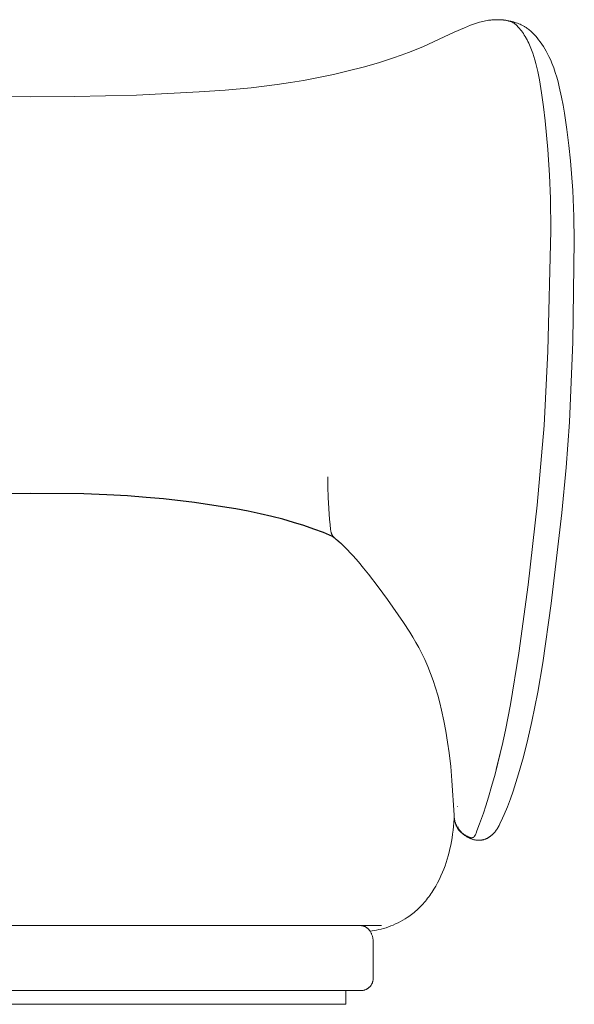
# Model space of a CAD drawing. Header units: millimetres. Extents: x 4566 to 6702, y -5050 to -3071.
# Tile 4 of 4: x 6257 to 6702, y -3861 to -3071. Entities that reach past the tile are written whole.
import ezdxf

# ---------------------------------------------------------------- set-up
doc = ezdxf.new("R2010")
doc.units = ezdxf.units.MM
doc.header["$MEASUREMENT"] = 0
doc.layers.add('Default', color=7, linetype='Continuous', lineweight=18, true_color=0x000000)
doc.layers.add('Make2D$visible$Curves', color=7, linetype='Continuous', true_color=0x000000)

msp = doc.modelspace()

# ---------------------------------------------------------------- linework, layer by layer
at = {"layer": 'Default'}
for p, q in [((6627.13, -3072.71), (6625.92, -3073.04)), ((6628.34, -3072.4), (6627.13, -3072.71)), ((6629.55, -3072.11), (6628.34, -3072.4)), ((6630.76, -3071.86), (6629.55, -3072.11)), ((6631.96, -3071.64), (6630.76, -3071.86)), ((6633.17, -3071.45), (6631.96, -3071.64)), ((6634.02, -3071.34), (6633.17, -3071.45)), ((6634.86, -3071.24), (6634.02, -3071.34)), ((6635.71, -3071.16), (6634.86, -3071.24)), ((6636.55, -3071.09), (6635.71, -3071.16)), ((6637.4, -3071.05), (6636.55, -3071.09)), ((6638.24, -3071.01), (6637.4, -3071.05)), ((6639.08, -3070.99), (6638.24, -3071.01)), ((6639.92, -3070.99), (6639.08, -3070.99)), ((6641.61, -3071.03), (6639.92, -3070.99)), ((6643.29, -3071.13), (6641.61, -3071.03)), ((6642.66, -3071.06), (6642.22, -3071.06)), ((6643.44, -3071.09), (6642.66, -3071.06)), ((6644.97, -3071.28), (6643.29, -3071.13)), ((6644.22, -3071.13), (6643.44, -3071.09)), ((6645.05, -3071.21), (6644.22, -3071.13)), ((6646.65, -3071.49), (6644.97, -3071.28)), ((6645.87, -3071.31), (6645.05, -3071.21)), ((6646.45, -3071.39), (6645.87, -3071.31)), ((6647.02, -3071.49), (6646.45, -3071.39)), ((6647.74, -3071.65), (6646.65, -3071.49)), ((6647.53, -3071.58), (6647.02, -3071.49)), ((6648.04, -3071.69), (6647.53, -3071.58)), ((6648.83, -3071.84), (6647.74, -3071.65)), ((6648.54, -3071.8), (6648.04, -3071.69)), ((6649.04, -3071.93), (6648.54, -3071.8)), ((6649.92, -3072.05), (6648.83, -3071.84)), ((6649.49, -3072.05), (6649.04, -3071.93)), ((6649.93, -3072.18), (6649.49, -3072.05)), ((6651, -3072.28), (6649.92, -3072.05)), ((6650.37, -3072.32), (6649.93, -3072.18)), ((6650.81, -3072.47), (6650.37, -3072.32)), ((6651.19, -3072.62), (6650.81, -3072.47)), ((6652.08, -3072.54), (6651, -3072.28)), ((6651.57, -3072.77), (6651.19, -3072.62)), ((6651.94, -3072.93), (6651.57, -3072.77)), ((6652.3, -3073.11), (6651.94, -3072.93)), ((6653.15, -3072.83), (6652.08, -3072.54)), ((6654.21, -3073.14), (6653.15, -3072.83)), ((6613.86, -3077.41), (6605.5, -3081.07)), ((6618.66, -3075.48), (6613.86, -3077.41)), ((6621.08, -3074.6), (6618.66, -3075.48)), ((6623.5, -3073.78), (6621.08, -3074.6)), ((6625.92, -3073.04), (6623.5, -3073.78)), ((6652.62, -3073.27), (6652.3, -3073.11)), ((6652.93, -3073.44), (6652.62, -3073.27)), ((6653.23, -3073.61), (6652.93, -3073.44)), ((6653.53, -3073.8), (6653.23, -3073.61)), ((6653.8, -3073.98), (6653.53, -3073.8)), ((6654.02, -3074.14), (6653.8, -3073.98)), ((6654.25, -3074.31), (6654.02, -3074.14)), ((6655.27, -3073.48), (6654.21, -3073.14)), ((6654.48, -3074.49), (6654.25, -3074.31)), ((6654.75, -3074.71), (6654.48, -3074.49)), ((6655.01, -3074.94), (6654.75, -3074.71)), ((6655.27, -3075.18), (6655.01, -3074.94)), ((6656.31, -3073.85), (6655.27, -3073.48)), ((6655.53, -3075.41), (6655.27, -3075.18)), ((6655.84, -3075.71), (6655.53, -3075.41)), ((6656.14, -3076.02), (6655.84, -3075.71)), ((6656.73, -3076.64), (6656.14, -3076.02)), ((6657.35, -3074.25), (6656.31, -3073.85)), ((6657.4, -3077.39), (6656.73, -3076.64)), ((6658.37, -3074.68), (6657.35, -3074.25)), ((6658.05, -3078.16), (6657.4, -3077.39)), ((6658.75, -3079.03), (6658.05, -3078.16)), ((6659.38, -3075.14), (6658.37, -3074.68)), ((6659.44, -3079.92), (6658.75, -3079.03)), ((6660.37, -3075.63), (6659.38, -3075.14)), ((6660.25, -3081.02), (6659.44, -3079.92)), ((6661.35, -3076.16), (6660.37, -3075.63)), ((6661.83, -3076.44), (6661.35, -3076.16)), ((6662.3, -3076.72), (6661.83, -3076.44)), ((6662.78, -3077.01), (6662.3, -3076.72)), ((6663.24, -3077.32), (6662.78, -3077.01)), ((6663.95, -3077.8), (6663.24, -3077.32)), ((6664.65, -3078.3), (6663.95, -3077.8)), ((6665.33, -3078.82), (6664.65, -3078.3)), ((6666.01, -3079.36), (6665.33, -3078.82)), ((6666.67, -3079.91), (6666.01, -3079.36)), ((6667.32, -3080.49), (6666.67, -3079.91)), ((6667.97, -3081.08), (6667.32, -3080.49)), ((6605.5, -3081.07), (6580.82, -3092.47)), ((6661.03, -3082.13), (6660.25, -3081.02)), ((6661.82, -3083.31), (6661.03, -3082.13)), ((6662.59, -3084.52), (6661.82, -3083.31)), ((6663.33, -3085.75), (6662.59, -3084.52)), ((6663.69, -3086.39), (6663.33, -3085.75)), ((6664.05, -3087.03), (6663.69, -3086.39)), ((6664.74, -3088.4), (6664.05, -3087.03)), ((6665.41, -3089.8), (6664.74, -3088.4)), ((6668.6, -3081.69), (6667.97, -3081.08)), ((6669.22, -3082.31), (6668.6, -3081.69)), ((6669.83, -3082.94), (6669.22, -3082.31)), ((6671.03, -3084.26), (6669.83, -3082.94)), ((6672.19, -3085.62), (6671.03, -3084.26)), ((6673.32, -3087.02), (6672.19, -3085.62)), ((6674.63, -3088.77), (6673.32, -3087.02)), ((6675.91, -3090.57), (6674.63, -3088.77)), ((6574.85, -3094.99), (6568.86, -3097.35)), ((6580.82, -3092.47), (6574.85, -3094.99)), ((6666.04, -3091.21), (6665.41, -3089.8)), ((6666.63, -3092.63), (6666.04, -3091.21)), ((6667.59, -3095.09), (6666.63, -3092.63)), ((6668.53, -3097.75), (6667.59, -3095.09)), ((6677.13, -3092.43), (6675.91, -3090.57)), ((6678.31, -3094.34), (6677.13, -3092.43)), ((6679.44, -3096.3), (6678.31, -3094.34)), ((6680.53, -3098.32), (6679.44, -3096.3)), ((6556.8, -3101.68), (6544.62, -3105.54)), ((6562.85, -3099.58), (6556.8, -3101.68)), ((6568.86, -3097.35), (6562.85, -3099.58)), ((6669.39, -3100.43), (6668.53, -3097.75)), ((6670.24, -3103.33), (6669.39, -3100.43)), ((6671.04, -3106.26), (6670.24, -3103.33)), ((6681.57, -3100.39), (6680.53, -3098.32)), ((6682.56, -3102.51), (6681.57, -3100.39)), ((6683.31, -3104.23), (6682.56, -3102.51)), ((6684.03, -3105.97), (6683.31, -3104.23)), ((6520.46, -3112.11), (6508.53, -3114.91)), ((6532.29, -3109.05), (6520.46, -3112.11)), ((6544.62, -3105.54), (6532.29, -3109.05)), ((6671.81, -3109.39), (6671.04, -3106.26)), ((6672.53, -3112.55), (6671.81, -3109.39)), ((6684.72, -3107.75), (6684.03, -3105.97)), ((6685.39, -3109.56), (6684.72, -3107.75)), ((6686.64, -3113.25), (6685.39, -3109.56)), ((6484.58, -3119.71), (6473.98, -3121.46)), ((6496.56, -3117.45), (6484.58, -3119.71)), ((6508.53, -3114.91), (6496.56, -3117.45)), ((6673.9, -3119.3), (6672.53, -3112.55)), ((6675.68, -3129.71), (6673.9, -3119.3)), ((6687.81, -3117.05), (6686.64, -3113.25)), ((6688.89, -3120.94), (6687.81, -3117.05)), ((6421.56, -3127.46), (6400.85, -3128.95)), ((6442.41, -3125.53), (6421.56, -3127.46)), ((6463.42, -3123.01), (6442.41, -3125.53)), ((6473.98, -3121.46), (6463.42, -3123.01)), ((6689.9, -3124.91), (6688.89, -3120.94)), ((6691.72, -3133.04), (6689.9, -3124.91)), ((6230.34, -3132.65), (6265.47, -3132.81)), ((6300.61, -3132.65), (6265.47, -3132.81)), ((6350.54, -3131.49), (6300.61, -3132.65)), ((6400.85, -3128.95), (6350.54, -3131.49)), ((6677.29, -3140.96), (6675.68, -3129.71)), ((6692.97, -3139.46), (6691.72, -3133.04)), ((6678.64, -3152.18), (6677.29, -3140.96)), ((6694.11, -3145.96), (6692.97, -3139.46)), ((6696.07, -3159.01), (6694.11, -3145.96)), ((6680.76, -3175.25), (6678.64, -3152.18)), ((6697.65, -3171.88), (6696.07, -3159.01)), ((6682.08, -3195.86), (6680.76, -3175.25)), ((6698.91, -3184.24), (6697.65, -3171.88)), ((6700.74, -3207.96), (6698.91, -3184.24)), ((6682.79, -3214.43), (6682.08, -3195.86)), ((6683.01, -3240.1), (6682.79, -3214.43)), ((6701.67, -3229.01), (6700.74, -3207.96)), ((6701.96, -3248.46), (6701.67, -3229.01)), ((6680.76, -3336.9), (6683.01, -3240.1)), ((6700.82, -3329.39), (6701.96, -3248.46)), ((6697.99, -3393.85), (6700.82, -3329.39)), ((6677.62, -3396.49), (6680.76, -3336.9)), ((6672.21, -3460.45), (6677.62, -3396.49)), ((6695.35, -3430.35), (6697.99, -3393.85)), ((6691.97, -3466.78), (6695.35, -3430.35)), ((6504, -3437.63), (6504.07, -3445.66)), ((6504.07, -3445.66), (6504.3, -3454.23)), ((6504.3, -3454.23), (6504.72, -3463.15)), ((6504.72, -3463.15), (6505.37, -3471.92)), ((6664.94, -3524.38), (6672.21, -3460.45)), ((6683.43, -3539.44), (6691.97, -3466.78)), ((6505.37, -3471.92), (6505.79, -3476.07)), ((6505.79, -3476.07), (6506.29, -3480)), ((6506.29, -3480), (6506.46, -3481.09)), ((6506.46, -3481.09), (6506.55, -3481.63)), ((6506.55, -3481.63), (6506.67, -3482.15)), ((6506.67, -3482.15), (6506.73, -3482.41)), ((6506.73, -3482.41), (6506.79, -3482.67)), ((6506.79, -3482.67), (6506.87, -3482.92)), ((6506.87, -3482.92), (6506.95, -3483.16)), ((6506.95, -3483.16), (6507.03, -3483.41)), ((6507.03, -3483.41), (6507.13, -3483.65)), ((6507.13, -3483.65), (6507.17, -3483.76)), ((6507.17, -3483.76), (6507.23, -3483.88)), ((6507.23, -3483.88), (6507.28, -3484)), ((6507.28, -3484), (6507.34, -3484.11)), ((6507.34, -3484.11), (6507.42, -3484.27)), ((6507.42, -3484.27), (6507.5, -3484.42)), ((6507.5, -3484.42), (6507.59, -3484.57)), ((6507.59, -3484.57), (6507.68, -3484.72)), ((6507.68, -3484.72), (6507.78, -3484.87)), ((6507.78, -3484.87), (6507.88, -3485.02)), ((6510.01, -3487.27), (6507.85, -3485.57)), ((6507.88, -3485.02), (6507.98, -3485.16)), ((6507.98, -3485.16), (6508.09, -3485.31)), ((6508.09, -3485.31), (6508.2, -3485.45)), ((6508.2, -3485.45), (6508.31, -3485.59)), ((6508.31, -3485.59), (6508.55, -3485.86)), ((6508.55, -3485.86), (6508.79, -3486.13)), ((6508.79, -3486.13), (6509.04, -3486.39)), ((6509.04, -3486.39), (6509.3, -3486.65)), ((6509.3, -3486.65), (6509.57, -3486.91)), ((6509.57, -3486.91), (6510.12, -3487.41)), ((6512.56, -3489.4), (6510.01, -3487.27)), ((6510.12, -3487.41), (6514.22, -3491.06)), ((6515.03, -3491.62), (6512.56, -3489.4)), ((6517.44, -3493.9), (6515.03, -3491.62)), ((6519.79, -3496.25), (6517.44, -3493.9)), ((6522.08, -3498.64), (6519.79, -3496.25)), ((6524.33, -3501.09), (6522.08, -3498.64)), ((6528.72, -3506.08), (6524.33, -3501.09)), ((6532.81, -3510.95), (6528.72, -3506.08)), ((6536.82, -3515.9), (6532.81, -3510.95)), ((6544.58, -3525.97), (6536.82, -3515.9)), ((6552.08, -3536.23), (6544.58, -3525.97)), ((6657.5, -3579.27), (6664.94, -3524.38)), ((6564.74, -3554.51), (6552.08, -3536.23)), ((6676.61, -3586.93), (6683.43, -3539.44)), ((6569.91, -3562.49), (6564.74, -3554.51)), ((6572.4, -3566.53), (6569.91, -3562.49)), ((6574.79, -3570.62), (6572.4, -3566.53)), ((6577.08, -3574.77), (6574.79, -3570.62)), ((6579.25, -3578.98), (6577.08, -3574.77)), ((6580.57, -3581.69), (6579.25, -3578.98)), ((6581.83, -3584.43), (6580.57, -3581.69)), ((6584.22, -3589.98), (6581.83, -3584.43)), ((6650.69, -3620.51), (6657.5, -3579.27)), ((6586.43, -3595.6), (6584.22, -3589.98)), ((6672.57, -3610.58), (6676.61, -3586.93)), ((6588.49, -3601.29), (6586.43, -3595.6)), ((6590.44, -3607.14), (6588.49, -3601.29)), ((6592.25, -3613.04), (6590.44, -3607.14)), ((6593.91, -3618.98), (6592.25, -3613.04)), ((6667.89, -3634.14), (6672.57, -3610.58)), ((6595.41, -3624.96), (6593.91, -3618.98)), ((6597.28, -3633.43), (6595.41, -3624.96)), ((6646.68, -3640.9), (6650.69, -3620.51)), ((6598.87, -3641.95), (6597.28, -3633.43)), ((6643.94, -3653.43), (6646.68, -3640.9)), ((6664.72, -3648.26), (6667.89, -3634.14)), ((6600.24, -3650.52), (6598.87, -3641.95)), ((6661.2, -3662.28), (6664.72, -3648.26)), ((6601.42, -3659.11), (6600.24, -3650.52)), ((6644.51, -3650.91), (6638.29, -3676.28)), ((6639.3, -3672.37), (6643.94, -3653.43)), ((6602.71, -3670.29), (6601.42, -3659.11)), ((6657.26, -3676.18), (6661.2, -3662.28)), ((6603.74, -3681.49), (6602.71, -3670.29)), ((6638.29, -3676.28), (6635.57, -3686.3)), ((6655.12, -3683.06), (6657.26, -3676.18)), ((6605.37, -3709.21), (6603.74, -3681.49)), ((6635.57, -3686.3), (6633.11, -3694.78)), ((6652.86, -3689.89), (6655.12, -3683.06)), ((6633.11, -3694.78), (6630.91, -3701.85)), ((6648.23, -3702.44), (6650.62, -3696.19)), ((6650.62, -3696.19), (6652.86, -3689.89)), ((6607.99, -3702.25), (6608.11, -3702.27)), ((6630.91, -3701.85), (6628.97, -3707.68)), ((6645.65, -3708.64), (6648.23, -3702.44)), ((6605.44, -3711.98), (6605.23, -3715.14)), ((6605.44, -3710.08), (6605.37, -3709.21)), ((6605.43, -3712.09), (6605.55, -3712.58)), ((6605.6, -3708.79), (6605.44, -3711.98)), ((6605.53, -3710.95), (6605.44, -3710.08)), ((6605.64, -3711.82), (6605.53, -3710.95)), ((6605.55, -3712.58), (6605.68, -3713.06)), ((6605.77, -3712.68), (6605.64, -3711.82)), ((6605.93, -3713.54), (6605.77, -3712.68)), ((6628.97, -3707.68), (6625.88, -3716.28)), ((6642.19, -3716.14), (6644.28, -3711.72)), ((6644.28, -3711.72), (6645.65, -3708.64)), ((6604.96, -3718.26), (6604.63, -3721.34)), ((6605.23, -3715.14), (6604.96, -3718.26)), ((6605.68, -3713.06), (6605.81, -3713.54)), ((6605.81, -3713.54), (6605.96, -3714.02)), ((6606.02, -3713.96), (6605.93, -3713.54)), ((6605.96, -3714.02), (6606.11, -3714.5)), ((6606.12, -3714.38), (6606.02, -3713.96)), ((6606.11, -3714.5), (6606.28, -3714.98)), ((6606.22, -3714.8), (6606.12, -3714.38)), ((6606.33, -3715.22), (6606.22, -3714.8)), ((6606.28, -3714.98), (6606.46, -3715.45)), ((6606.46, -3715.64), (6606.33, -3715.22)), ((6606.46, -3715.45), (6606.64, -3715.92)), ((6606.59, -3716.05), (6606.46, -3715.64)), ((6606.72, -3716.47), (6606.59, -3716.05)), ((6606.64, -3715.92), (6606.84, -3716.38)), ((6606.87, -3716.87), (6606.72, -3716.47)), ((6606.84, -3716.38), (6607.04, -3716.84)), ((6607.03, -3717.28), (6606.87, -3716.87)), ((6607.2, -3717.68), (6607.03, -3717.28)), ((6607.04, -3716.84), (6607.26, -3717.3)), ((6607.37, -3718.07), (6607.2, -3717.68)), ((6607.26, -3717.3), (6607.49, -3717.75)), ((6607.56, -3718.46), (6607.37, -3718.07)), ((6607.49, -3717.75), (6607.72, -3718.19)), ((6607.76, -3718.85), (6607.56, -3718.46)), ((6607.72, -3718.19), (6607.97, -3718.63)), ((6607.97, -3719.23), (6607.76, -3718.85)), ((6607.97, -3718.63), (6608.22, -3719.07)), ((6608.14, -3719.51), (6607.97, -3719.23)), ((6608.31, -3719.79), (6608.14, -3719.51)), ((6608.22, -3719.07), (6608.49, -3719.5)), ((6608.49, -3720.07), (6608.31, -3719.79)), ((6608.49, -3719.5), (6608.71, -3719.84)), ((6608.68, -3720.35), (6608.49, -3720.07)), ((6608.87, -3720.62), (6608.68, -3720.35)), ((6608.71, -3719.84), (6608.94, -3720.17)), ((6608.87, -3718.76), (6608.75, -3718.78)), ((6609.06, -3720.89), (6608.87, -3720.62)), ((6608.94, -3720.17), (6609.18, -3720.51)), ((6609.18, -3720.51), (6609.42, -3720.83)), ((6625.88, -3716.28), (6623.8, -3721.75)), ((6639.22, -3721.33), (6639.63, -3720.71)), ((6639.63, -3720.71), (6640.03, -3720.09)), ((6640.03, -3720.09), (6640.42, -3719.45)), ((6640.42, -3719.45), (6640.79, -3718.8)), ((6640.79, -3718.8), (6641.51, -3717.48)), ((6641.51, -3717.48), (6642.19, -3716.14)), ((6603.79, -3727.38), (6603.29, -3730.35)), ((6604.24, -3724.38), (6603.79, -3727.38)), ((6604.63, -3721.34), (6604.24, -3724.38)), ((6609.27, -3721.15), (6609.06, -3720.89)), ((6609.47, -3721.41), (6609.27, -3721.15)), ((6609.42, -3720.83), (6609.67, -3721.16)), ((6609.69, -3721.67), (6609.47, -3721.41)), ((6609.67, -3721.16), (6609.92, -3721.48)), ((6609.9, -3721.92), (6609.69, -3721.67)), ((6610.13, -3722.17), (6609.9, -3721.92)), ((6609.92, -3721.48), (6610.18, -3721.79)), ((6610.35, -3722.41), (6610.13, -3722.17)), ((6610.18, -3721.79), (6610.44, -3722.1)), ((6610.82, -3722.89), (6610.35, -3722.41)), ((6610.44, -3722.1), (6610.72, -3722.41)), ((6610.72, -3722.41), (6610.99, -3722.71)), ((6611.3, -3723.35), (6610.82, -3722.89)), ((6610.99, -3722.71), (6611.28, -3723.01)), ((6611.28, -3723.01), (6611.56, -3723.3)), ((6611.78, -3723.48), (6611.54, -3723.28)), ((6611.56, -3723.3), (6611.86, -3723.58)), ((6612.03, -3723.7), (6611.78, -3723.48)), ((6611.86, -3723.58), (6612.16, -3723.86)), ((6612.31, -3723.92), (6612.03, -3723.7)), ((6612.16, -3723.86), (6612.46, -3724.14)), ((6612.61, -3724.15), (6612.31, -3723.92)), ((6612.46, -3724.14), (6612.77, -3724.4)), ((6612.92, -3724.38), (6612.61, -3724.15)), ((6612.77, -3724.4), (6613.08, -3724.67)), ((6613.26, -3724.62), (6612.92, -3724.38)), ((6613.08, -3724.67), (6613.4, -3724.93)), ((6613.95, -3725.09), (6613.26, -3724.62)), ((6613.4, -3724.93), (6613.73, -3725.18)), ((6613.73, -3725.18), (6614.05, -3725.42)), ((6614.68, -3725.54), (6613.95, -3725.09)), ((6614.05, -3725.42), (6614.39, -3725.66)), ((6614.39, -3725.66), (6614.72, -3725.9)), ((6615.05, -3725.76), (6614.68, -3725.54)), ((6614.72, -3725.9), (6615.06, -3726.12)), ((6615.42, -3725.97), (6615.05, -3725.76)), ((6615.06, -3726.12), (6615.41, -3726.34)), ((6615.41, -3726.34), (6615.76, -3726.56)), ((6615.79, -3726.17), (6615.42, -3725.97)), ((6615.76, -3726.56), (6616.11, -3726.77)), ((6616.16, -3726.36), (6615.79, -3726.17)), ((6616.11, -3726.77), (6616.47, -3726.97)), ((6616.51, -3726.53), (6616.16, -3726.36)), ((6616.47, -3726.97), (6616.83, -3727.16)), ((6616.86, -3726.69), (6616.51, -3726.53)), ((6616.83, -3727.16), (6617.2, -3727.35)), ((6617.19, -3726.83), (6616.86, -3726.69)), ((6617.52, -3726.95), (6617.19, -3726.83)), ((6617.2, -3727.35), (6617.57, -3727.53)), ((6617.67, -3727.01), (6617.52, -3726.95)), ((6617.57, -3727.53), (6617.94, -3727.7)), ((6617.83, -3727.06), (6617.67, -3727.01)), ((6617.98, -3727.1), (6617.83, -3727.06)), ((6617.94, -3727.7), (6618.31, -3727.87)), ((6618.13, -3727.15), (6617.98, -3727.1)), ((6618.27, -3727.19), (6618.13, -3727.15)), ((6618.42, -3727.22), (6618.27, -3727.19)), ((6618.31, -3727.87), (6618.81, -3728.08)), ((6618.56, -3727.25), (6618.42, -3727.22)), ((6618.69, -3727.28), (6618.56, -3727.25)), ((6618.83, -3727.3), (6618.69, -3727.28)), ((6618.81, -3728.08), (6619.32, -3728.27)), ((6618.96, -3727.32), (6618.83, -3727.3)), ((6619.09, -3727.33), (6618.96, -3727.32)), ((6619.22, -3727.34), (6619.09, -3727.33)), ((6619.34, -3727.35), (6619.22, -3727.34)), ((6619.32, -3728.27), (6619.83, -3728.45)), ((6619.46, -3727.35), (6619.34, -3727.35)), ((6619.58, -3727.35), (6619.46, -3727.35)), ((6619.7, -3727.35), (6619.58, -3727.35)), ((6619.82, -3727.34), (6619.7, -3727.35)), ((6619.93, -3727.33), (6619.82, -3727.34)), ((6619.83, -3728.45), (6620.34, -3728.62)), ((6619.98, -3727.32), (6619.93, -3727.33)), ((6620.04, -3727.31), (6619.98, -3727.32)), ((6620.09, -3727.3), (6620.04, -3727.31)), ((6620.14, -3727.29), (6620.09, -3727.3)), ((6620.2, -3727.28), (6620.14, -3727.29)), ((6620.25, -3727.27), (6620.2, -3727.28)), ((6620.3, -3727.26), (6620.25, -3727.27)), ((6620.35, -3727.24), (6620.3, -3727.26)), ((6620.34, -3728.62), (6620.86, -3728.77)), ((6620.4, -3727.23), (6620.35, -3727.24)), ((6620.45, -3727.21), (6620.4, -3727.23)), ((6620.5, -3727.2), (6620.45, -3727.21)), ((6620.55, -3727.18), (6620.5, -3727.2)), ((6620.6, -3727.16), (6620.55, -3727.18)), ((6620.65, -3727.14), (6620.6, -3727.16)), ((6620.7, -3727.13), (6620.65, -3727.14)), ((6620.74, -3727.11), (6620.7, -3727.13)), ((6620.79, -3727.08), (6620.74, -3727.11)), ((6620.83, -3727.06), (6620.79, -3727.08)), ((6620.88, -3727.04), (6620.83, -3727.06)), ((6620.92, -3727.02), (6620.88, -3727.04)), ((6620.97, -3726.99), (6620.92, -3727.02)), ((6621.01, -3726.97), (6620.97, -3726.99)), ((6621.06, -3726.94), (6621.01, -3726.97)), ((6621.1, -3726.91), (6621.06, -3726.94)), ((6621.14, -3726.88), (6621.1, -3726.91)), ((6621.18, -3726.85), (6621.14, -3726.88)), ((6621.23, -3726.82), (6621.18, -3726.85)), ((6621.27, -3726.78), (6621.23, -3726.82)), ((6621.31, -3726.75), (6621.27, -3726.78)), ((6621.36, -3726.71), (6621.31, -3726.75)), ((6621.4, -3726.66), (6621.36, -3726.71)), ((6621.44, -3726.62), (6621.4, -3726.66)), ((6621.49, -3726.57), (6621.44, -3726.62)), ((6621.53, -3726.52), (6621.49, -3726.57)), ((6621.57, -3726.47), (6621.53, -3726.52)), ((6621.62, -3726.41), (6621.57, -3726.47)), ((6621.66, -3726.35), (6621.62, -3726.41)), ((6621.71, -3726.28), (6621.66, -3726.35)), ((6621.76, -3726.22), (6621.71, -3726.28)), ((6621.81, -3726.14), (6621.76, -3726.22)), ((6621.91, -3725.99), (6621.81, -3726.14)), ((6622.01, -3725.81), (6621.91, -3725.99)), ((6622.12, -3725.61), (6622.01, -3725.81)), ((6622.23, -3725.39), (6622.12, -3725.61)), ((6622.48, -3724.89), (6622.23, -3725.39)), ((6622.75, -3724.28), (6622.48, -3724.89)), ((6623.06, -3723.57), (6622.75, -3724.28)), ((6623.8, -3721.75), (6623.06, -3723.57)), ((6629.65, -3728.69), (6629.98, -3728.59)), ((6629.98, -3728.59), (6630.3, -3728.47)), ((6630.3, -3728.47), (6630.62, -3728.35)), ((6630.62, -3728.35), (6630.93, -3728.23)), ((6630.93, -3728.23), (6631.25, -3728.09)), ((6631.25, -3728.09), (6631.56, -3727.95)), ((6631.56, -3727.95), (6631.87, -3727.81)), ((6631.87, -3727.81), (6632.17, -3727.65)), ((6632.17, -3727.65), (6632.48, -3727.49)), ((6632.48, -3727.49), (6632.78, -3727.33)), ((6632.78, -3727.33), (6633.07, -3727.16)), ((6633.07, -3727.16), (6633.37, -3726.98)), ((6633.37, -3726.98), (6633.66, -3726.8)), ((6633.66, -3726.8), (6633.94, -3726.62)), ((6633.94, -3726.62), (6634.23, -3726.43)), ((6634.23, -3726.43), (6634.51, -3726.23)), ((6634.51, -3726.23), (6634.78, -3726.03)), ((6634.78, -3726.03), (6635.05, -3725.82)), ((6635.05, -3725.82), (6635.32, -3725.61)), ((6635.32, -3725.61), (6635.58, -3725.39)), ((6635.58, -3725.39), (6635.84, -3725.17)), ((6635.84, -3725.17), (6636.09, -3724.95)), ((6636.09, -3724.95), (6636.34, -3724.72)), ((6636.34, -3724.72), (6636.61, -3724.46)), ((6636.61, -3724.46), (6636.87, -3724.2)), ((6636.87, -3724.2), (6637.13, -3723.93)), ((6637.13, -3723.93), (6637.38, -3723.66)), ((6637.38, -3723.66), (6637.63, -3723.38)), ((6637.63, -3723.38), (6637.87, -3723.1)), ((6637.87, -3723.1), (6638.34, -3722.52)), ((6638.34, -3722.52), (6638.79, -3721.93)), ((6638.79, -3721.93), (6639.22, -3721.33)), ((6602.1, -3736.14), (6601.42, -3738.98)), ((6602.72, -3733.27), (6602.1, -3736.14)), ((6603.29, -3730.35), (6602.72, -3733.27)), ((6620.86, -3728.77), (6621.38, -3728.91)), ((6621.38, -3728.91), (6621.91, -3729.03)), ((6621.91, -3729.03), (6622.43, -3729.13)), ((6622.43, -3729.13), (6622.96, -3729.22)), ((6622.96, -3729.22), (6623.49, -3729.29)), ((6623.49, -3729.29), (6624.02, -3729.34)), ((6624.02, -3729.34), (6624.56, -3729.38)), ((6624.56, -3729.38), (6624.82, -3729.39)), ((6624.82, -3729.39), (6625.09, -3729.39)), ((6625.09, -3729.39), (6625.36, -3729.39)), ((6625.36, -3729.39), (6625.62, -3729.39)), ((6625.62, -3729.39), (6625.89, -3729.38)), ((6625.89, -3729.38), (6626.16, -3729.36)), ((6626.16, -3729.36), (6626.42, -3729.34)), ((6626.42, -3729.34), (6626.69, -3729.32)), ((6626.69, -3729.32), (6627.02, -3729.28)), ((6627.02, -3729.28), (6627.35, -3729.23)), ((6627.35, -3729.23), (6627.69, -3729.18)), ((6627.69, -3729.18), (6628.02, -3729.12)), ((6628.02, -3729.12), (6628.35, -3729.05)), ((6628.35, -3729.05), (6628.68, -3728.97)), ((6628.68, -3728.97), (6629, -3728.88)), ((6629, -3728.88), (6629.33, -3728.79)), ((6629.33, -3728.79), (6629.65, -3728.69)), ((6600.69, -3741.77), (6599.89, -3744.51)), ((6601.42, -3738.98), (6600.69, -3741.77)), ((6598.14, -3749.87), (6597.17, -3752.47)), ((6599.04, -3747.21), (6598.14, -3749.87)), ((6599.89, -3744.51), (6599.04, -3747.21)), ((6594.91, -3757.89), (6593.59, -3760.69)), ((6596.15, -3755.03), (6594.91, -3757.89)), ((6597.17, -3752.47), (6596.15, -3755.03)), ((6590.75, -3766.07), (6589.22, -3768.65)), ((6592.21, -3763.42), (6590.75, -3766.07)), ((6593.59, -3760.69), (6592.21, -3763.42)), ((6584.2, -3775.92), (6583.3, -3777.06)), ((6585.08, -3774.76), (6584.2, -3775.92)), ((6585.94, -3773.58), (6585.08, -3774.76)), ((6586.79, -3772.38), (6585.94, -3773.58)), ((6587.61, -3771.16), (6586.79, -3772.38)), ((6589.22, -3768.65), (6587.61, -3771.16)), ((6577.56, -3783.41), (6576.55, -3784.39)), ((6578.56, -3782.41), (6577.56, -3783.41)), ((6579.54, -3781.39), (6578.56, -3782.41)), ((6580.51, -3780.34), (6579.54, -3781.39)), ((6581.46, -3779.27), (6580.51, -3780.34)), ((6582.39, -3778.17), (6581.46, -3779.27)), ((6583.3, -3777.06), (6582.39, -3778.17)), ((6567.83, -3791.33), (6566.02, -3792.49)), ((6568.98, -3790.56), (6567.83, -3791.33)), ((6570.11, -3789.75), (6568.98, -3790.56)), ((6571.22, -3788.92), (6570.11, -3789.75)), ((6572.32, -3788.07), (6571.22, -3788.92)), ((6573.4, -3787.18), (6572.32, -3788.07)), ((6574.46, -3786.28), (6573.4, -3787.18)), ((6575.51, -3785.35), (6574.46, -3786.28)), ((6576.55, -3784.39), (6575.51, -3785.35)), ((6265.61, -3797.82), (5983.79, -3797.82)), ((6265.34, -3797.82), (6547.16, -3797.82)), ((6530.83, -3797.83), (6530.59, -3797.82)), ((6531.06, -3797.84), (6530.83, -3797.83)), ((6531.3, -3797.87), (6531.06, -3797.84)), ((6531.54, -3797.9), (6531.3, -3797.87)), ((6531.78, -3797.94), (6531.54, -3797.9)), ((6532.03, -3797.98), (6531.78, -3797.94)), ((6532.27, -3798.04), (6532.03, -3797.98)), ((6532.51, -3798.1), (6532.27, -3798.04)), ((6532.76, -3798.18), (6532.51, -3798.1)), ((6533, -3798.26), (6532.76, -3798.18)), ((6533.25, -3798.35), (6533, -3798.26)), ((6533.49, -3798.45), (6533.25, -3798.35)), ((6533.74, -3798.56), (6533.49, -3798.45)), ((6533.98, -3798.67), (6533.74, -3798.56)), ((6534.23, -3798.8), (6533.98, -3798.67)), ((6534.47, -3798.94), (6534.23, -3798.8)), ((6534.71, -3799.08), (6534.47, -3798.94)), ((6534.94, -3799.24), (6534.71, -3799.08)), ((6535.18, -3799.4), (6534.94, -3799.24)), ((6535.41, -3799.58), (6535.18, -3799.4)), ((6535.65, -3799.76), (6535.41, -3799.58)), ((6535.87, -3799.95), (6535.65, -3799.76)), ((6550.77, -3799.48), (6548.85, -3800.07)), ((6552.69, -3798.83), (6550.77, -3799.48)), ((6554.62, -3798.11), (6552.69, -3798.83)), ((6556.55, -3797.34), (6554.62, -3798.11)), ((6558.48, -3796.5), (6556.55, -3797.34)), ((6560.39, -3795.59), (6558.48, -3796.5)), ((6562.29, -3794.62), (6560.39, -3795.59)), ((6564.17, -3793.59), (6562.29, -3794.62)), ((6566.02, -3792.49), (6564.17, -3793.59)), ((6536.1, -3800.15), (6535.87, -3799.95)), ((6536.32, -3800.36), (6536.1, -3800.15)), ((6536.54, -3800.58), (6536.32, -3800.36)), ((6536.75, -3800.8), (6536.54, -3800.58)), ((6536.96, -3801.03), (6536.75, -3800.8)), ((6537.16, -3801.28), (6536.96, -3801.03)), ((6537.36, -3801.52), (6537.16, -3801.28)), ((6537.56, -3801.78), (6537.36, -3801.52)), ((6537.75, -3802.04), (6537.56, -3801.78)), ((6537.93, -3802.31), (6537.75, -3802.04)), ((6539.66, -3802.09), (6537.93, -3802.31)), ((6538.22, -3802.79), (6537.93, -3802.31)), ((6538.5, -3803.28), (6538.22, -3802.79)), ((6538.75, -3803.77), (6538.5, -3803.28)), ((6539, -3804.27), (6538.75, -3803.77)), ((6539.22, -3804.79), (6539, -3804.27)), ((6539.42, -3805.3), (6539.22, -3804.79)), ((6539.61, -3805.83), (6539.42, -3805.3)), ((6539.78, -3806.36), (6539.61, -3805.83)), ((6541.43, -3801.81), (6539.66, -3802.09)), ((6539.93, -3806.9), (6539.78, -3806.36)), ((6540.07, -3807.44), (6539.93, -3806.9)), ((6540.18, -3807.98), (6540.07, -3807.44)), ((6543.24, -3801.47), (6541.43, -3801.81)), ((6545.09, -3801.07), (6543.24, -3801.47)), ((6546.96, -3800.6), (6545.09, -3801.07)), ((6548.85, -3800.07), (6546.96, -3800.6)), ((6540.28, -3808.53), (6540.18, -3807.98)), ((6540.36, -3809.09), (6540.28, -3808.53)), ((6540.42, -3809.64), (6540.36, -3809.09)), ((6540.46, -3810.2), (6540.42, -3809.64)), ((6540.48, -3810.75), (6540.46, -3810.2)), ((6540.48, -3811.31), (6540.48, -3810.75)), ((6540.48, -3840.01), (6540.48, -3811.31)), ((6537.31, -3847.32), (6537.55, -3847.08)), ((6537.55, -3847.08), (6537.79, -3846.83)), ((6537.79, -3846.83), (6538.02, -3846.58)), ((6538.02, -3846.58), (6538.24, -3846.32)), ((6538.24, -3846.32), (6538.45, -3846.05)), ((6538.45, -3846.05), (6538.65, -3845.77)), ((6538.65, -3845.77), (6538.84, -3845.49)), ((6538.84, -3845.49), (6539.03, -3845.2)), ((6539.03, -3845.2), (6539.2, -3844.91)), ((6539.2, -3844.91), (6539.36, -3844.61)), ((6539.36, -3844.61), (6539.51, -3844.3)), ((6539.51, -3844.3), (6539.66, -3843.99)), ((6539.66, -3843.99), (6539.79, -3843.68)), ((6539.79, -3843.68), (6539.91, -3843.36)), ((6539.91, -3843.36), (6540.01, -3843.03)), ((6540.01, -3843.03), (6540.11, -3842.71)), ((6540.11, -3842.71), (6540.2, -3842.38)), ((6540.2, -3842.38), (6540.27, -3842.04)), ((6540.27, -3842.04), (6540.34, -3841.71)), ((6540.34, -3841.71), (6540.39, -3841.37)), ((6540.39, -3841.37), (6540.43, -3841.03)), ((6540.43, -3841.03), (6540.46, -3840.69)), ((6540.46, -3840.69), (6540.48, -3840.35)), ((6540.48, -3840.35), (6540.48, -3840.01)), ((6265.61, -3850.01), (6000.47, -3850.01)), ((6265.34, -3850.01), (6012.51, -3850.01)), ((6265.34, -3850.01), (6530.48, -3850.01)), ((6518.52, -3850.01), (6265.34, -3850.01)), ((6518.52, -3860.96), (6518.52, -3850.01)), ((6530.48, -3850.01), (6530.82, -3850)), ((6530.82, -3850), (6531.17, -3849.98)), ((6531.17, -3849.98), (6531.51, -3849.96)), ((6531.51, -3849.96), (6531.84, -3849.91)), ((6531.84, -3849.91), (6532.18, -3849.86)), ((6532.18, -3849.86), (6532.52, -3849.8)), ((6532.52, -3849.8), (6532.85, -3849.72)), ((6532.85, -3849.72), (6533.18, -3849.64)), ((6533.18, -3849.64), (6533.51, -3849.54)), ((6533.51, -3849.54), (6533.83, -3849.43)), ((6533.83, -3849.43), (6534.15, -3849.31)), ((6534.15, -3849.31), (6534.47, -3849.18)), ((6534.47, -3849.18), (6534.78, -3849.04)), ((6534.78, -3849.04), (6535.08, -3848.89)), ((6535.08, -3848.89), (6535.38, -3848.72)), ((6535.38, -3848.72), (6535.68, -3848.55)), ((6535.68, -3848.55), (6535.97, -3848.37)), ((6535.97, -3848.37), (6536.25, -3848.18)), ((6536.25, -3848.18), (6536.53, -3847.98)), ((6536.53, -3847.98), (6536.79, -3847.76)), ((6536.79, -3847.76), (6537.06, -3847.54)), ((6537.06, -3847.54), (6537.31, -3847.32)), ((6012.51, -3860.96), (6265.34, -3860.96)), ((6265.34, -3860.96), (6518.52, -3860.96))]:
    msp.add_line(p, q, dxfattribs=at)
at = {"layer": 'Make2D$visible$Curves'}
for p, q in [((6265.34, -3451.01), (6222.55, -3451.52)), ((6308.13, -3451.52), (6265.34, -3451.01)), ((6326.48, -3452.21), (6308.13, -3451.52)), ((6343.1, -3453.12), (6326.48, -3452.21)), ((6358.23, -3454.24), (6343.1, -3453.12)), ((6372.09, -3455.53), (6358.23, -3454.24)), ((6396.94, -3458.46), (6372.09, -3455.53)), ((6419.55, -3461.76), (6396.94, -3458.46)), ((6430.08, -3463.53), (6419.55, -3461.76)), ((6440.14, -3465.42), (6430.08, -3463.53)), ((6449.78, -3467.42), (6440.14, -3465.42)), ((6459.05, -3469.56), (6449.78, -3467.42)), ((6467.97, -3471.85), (6459.05, -3469.56)), ((6476.6, -3474.31), (6467.97, -3471.85)), ((6484.83, -3476.89), (6476.6, -3474.31)), ((6492.8, -3479.64), (6484.83, -3476.89)), ((6500.48, -3482.54), (6492.8, -3479.64)), ((6507.85, -3485.57), (6500.48, -3482.54))]:
    msp.add_line(p, q, dxfattribs=at)

doc.saveas('drawing.dxf')
